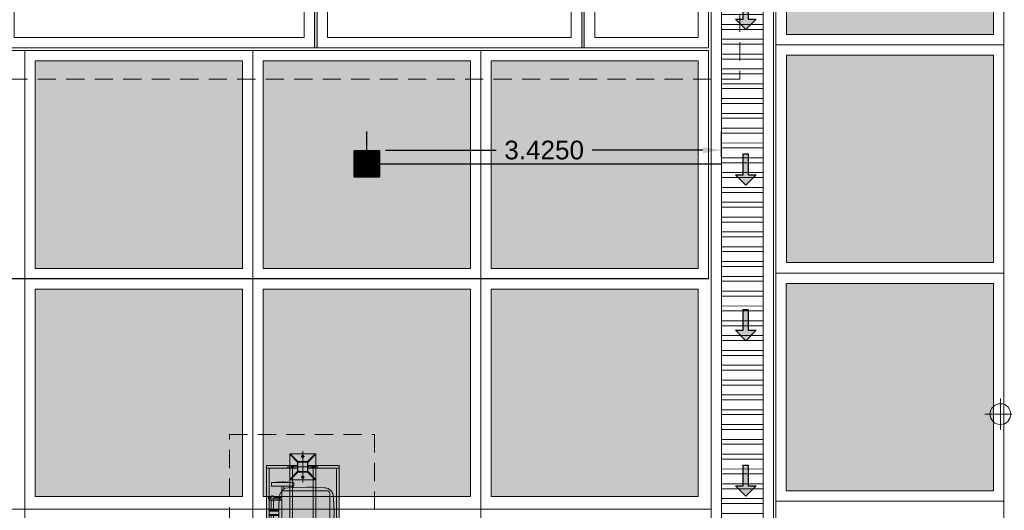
# Model space of a CAD drawing. Header units: millimetres. Extents: x -8931983 to 9630244, y 4 to 18563053.
# Tile 239 of 256: x 349134.33 to 349143.84, y 9282011.34 to 9282016.07. Entities that reach past the tile are written whole.
import ezdxf

# ---------------------------------------------------------------- set-up
doc = ezdxf.new("R2010")
doc.units = ezdxf.units.MM
for name, pattern in [('DASHDOT', [25.4, 12.7, -6.35, 0, -6.35]), ('DASHDOT2', [12.7, 6.35, -3.175, 0, -3.175]), ('DASHED2', [0.375, 0.25, -0.125])]:
    doc.linetypes.add(name, pattern=pattern)
for name, color, linetype, lineweight in [('.', 7, 'Continuous', 0), ('0_ CUNETAS', 151, 'Continuous', 5), ('0_COTAS 1', 1, 'Continuous', 5), ('0_EST. METALICA', 61, 'Continuous', 9), ('0_PROYECCIONES 1', 1, 'DASHED2', 0), ('CUNETAS', 5, 'Continuous', 0), ('EJES', 8, 'DASHDOT2', 9), ('G-ANNO-DIMS', 7, 'Continuous', 5), ('L-EJE', 40, 'DASHDOT', 9), ('L-FINA', 8, 'Continuous', 9), ('placa', 8, 'Continuous', 9), ('SECTOR 1 - 1P - Estructura metalica 03', 3, 'Continuous', 5), ('TEXTO AMBIENTES', 7, 'Continuous', 30), ('vereda', 254, 'Continuous', 5), ('yellow', 2, 'Continuous', 20)]:
    doc.layers.add(name, color=color, linetype=linetype, lineweight=lineweight)
for name, color, linetype, lineweight, true_color in [('0_PISOS', 252, 'Continuous', 0, 0x8a8a8a), ('0_TEXTURA PISOS', 252, 'Continuous', 0, 0x8c8c8c), ('mobiliarioPRONIED', 251, 'Continuous', 0, 0x656565), ('PISO Cemento pulido', 254, 'Continuous', 5, 0xd1d1d1)]:
    doc.layers.add(name, color=color, linetype=linetype, lineweight=lineweight, true_color=true_color)
doc.layers.add('C-ROAD-MARK', color=212, linetype='Continuous')
doc.layers.add('Lineas', color=7, linetype='Continuous')
doc.styles.get("Standard").update_dxf_attribs({"font": 'arial.ttf'})
doc.dimstyles.get("Standard").update_dxf_attribs({"dimtxt": 0.18, "dimasz": 0.18, "dimexe": 0.18, "dimexo": 0.0625, "dimgap": 0.09, "dimtad": 0, "dimtih": 1, "dimtoh": 1, "dimdec": 4, "dimzin": 0, "dimdsep": 46, "dimtxsty": 'Standard', "dimcen": 0.09, "dimadec": 0, "dimazin": 0, "dimtfac": 1, "dimtdec": 4, "dimtofl": 0, "dimtmove": 0, "dimatfit": 3, "dimfxl": 1, "dimtolj": 1, "dimtzin": 0, "dimarcsym": 0})

# ---------------------------------------------------------------- blocks, each defined once
blk = doc.blocks.new('*U3845')
at = {"layer": '.', "lineweight": 30}
h = blk.add_hatch(color=1, dxfattribs=at)
h.dxf.hatch_style = 1
h.paths.add_polyline_path([(-0.025, -0.05), (-0.1, -0.05), (0, -0.15), (0.1, -0.05), (0.025, -0.05), (0.025, 0.15), (-0.025, 0.15)])
at = {"layer": '0_ CUNETAS', "color": 1, "lineweight": 30}
blk.add_lwpolyline([(-0.1, -0.05), (-0.025, -0.05), (-0.025, 0.15), (0.025, 0.15), (0.025, -0.05), (0.1, -0.05), (0, -0.15)], close=True, dxfattribs=at)
blk = doc.blocks.new('*U3823')
at = {"layer": '0_ CUNETAS', "color": 0, "linetype": 'ByBlock', "lineweight": -2, "transparency": 16777216}
for p in [(0, 27), (0, 25.5), (0, 24), (0, 22.5)]:
    blk.add_blockref('*U3845', p, dxfattribs=at)
blk = doc.blocks.new('red drenaje')
at = {"layer": '0_ CUNETAS', "lineweight": 0}
h = blk.add_hatch(dxfattribs=at)
h.set_pattern_fill('ANSI32', color=256, scale=0.015, angle=135)
h.set_pattern_definition([(180, (8.07497, 111.02303), (0, -0.142875), []), (180, (8.02735, 111.07066), (0, -0.142875), [])])
h.paths.add_polyline_path([(-9.925, 73.493), (-9.525, 73.493), (-9.525, 110.923), (-9.925, 110.923)])
for p, q in [((-10.025, 111.023), (-10.025, 73.493)), ((-9.425, 111.023), (-9.425, 73.493)), ((-9.925, 110.923), (-9.925, 73.493)), ((-9.525, 110.923), (-9.525, 73.493))]:
    blk.add_line(p, q, dxfattribs=at)
at = {"layer": '0_ CUNETAS'}
blk.add_line((-9.425, 111.023), (-9.425, 73.893), dxfattribs=at)
at = {"layer": '0_ CUNETAS', "lineweight": 0, "elevation": 0}
blk.add_lwpolyline([(-9.925, 110.923), (-9.525, 110.923), (-9.525, 73.493), (-9.925, 73.493), (-9.925, 110.923)], dxfattribs=at)
at = {"layer": '0_ CUNETAS', "lineweight": 0}
blk.add_blockref('*U3823', (-9.6923, 71.1207, -20.5486), dxfattribs=at)
blk = doc.blocks.new('BLOQUE EDF 08 PG')
at = {"layer": '0_PROYECCIONES 1', "ltscale": 0.7, "elevation": 0}
blk.add_lwpolyline([(-19.23, 1.5), (1.5, 1.5), (1.5, -12.33), (-19.23, -12.33)], close=True, dxfattribs=at)
blk = doc.blocks.new('JUNTA VEREDA')
at = {"layer": '.', "true_color": 0x939598}
h = blk.add_hatch(dxfattribs=at)
h.set_pattern_fill('ANGLE', color=252)
h.set_pattern_definition([(0, (0, 0), (0, 6.985), [5.08, -1.905]), (90, (0, 0), (-6.985, 4e-16), [5.08, -1.905])])
h.paths.add_polyline_path([(-0.0133, 1.2), (0.0121, 1.2), (0.0121, 0), (-0.0133, 0)])
h = blk.add_hatch(color=252, dxfattribs=at)
h.dxf.hatch_style = 1
h.paths.add_polyline_path([(0.0121, 1.2), (-0.0133, 1.2), (-0.0133, 0), (0.0121, 0)])
at = {"layer": '0_TEXTURA PISOS'}
h = blk.add_hatch(dxfattribs=at)
h.set_pattern_fill('ANGLE', color=256)
h.set_pattern_definition([(0, (-5477.766, -1210.968), (0, 6.985), [5.08, -1.905]), (90, (-5477.766, -1210.968), (-6.985, 4e-16), [5.08, -1.905])])
h.paths.add_polyline_path([(-0.0133, 1.2), (0.0121, 1.2), (0.0121, 0), (-0.0133, 0)])
at = {"layer": 'vereda'}
blk.add_lwpolyline([(-0.0133, 1.2), (0.0121, 1.2), (0.0121, 0), (-0.0133, 0)], close=True, dxfattribs=at)
blk = doc.blocks.new('VEREDA BLOQUE EDF 08 PG')
at = {"layer": 'vereda'}
blk.add_line((18.93, -12.03, 0), (18.93, -13.23, 0), dxfattribs=at)
for points in [[(18.93, -10.23), (18.93, -13.23), (20.13, -13.23), (20.13, -10.23)], [(19.03, -10.33), (19.03, -13.13), (20.03, -13.13), (20.03, -10.33)], [(13.327, -13.23), (16.327, -13.23), (16.327, -12.03), (13.327, -12.03)], [(18.9046, -12.03), (16.3524, -12.03), (16.3524, -13.23), (18.9046, -13.23)], [(13.427, -13.13), (16.227, -13.13), (16.227, -12.13), (13.427, -12.13)], [(18.8046, -12.13), (16.4524, -12.13), (16.4524, -13.13), (18.8046, -13.13)]]:
    blk.add_lwpolyline(points, close=True, dxfattribs=at)
for p in [(16.3403, -13.23), (18.9179, -13.23)]:
    blk.add_blockref('JUNTA VEREDA', p, dxfattribs=at)
blk = doc.blocks.new('Cotas de elevación - M_Cota de elevación - Destino rellenado-517392-Nivel 1')
at = {"layer": 'G-ANNO-DIMS'}
for p, q in [((0, -0.0015), (0, 0.0015)), ((-0.0015, 0), (0.013, 0))]:
    blk.add_line(p, q, dxfattribs=at)
blk.add_circle((0, 0), 0.001, dxfattribs=at)
blk = doc.blocks.new('VERDA EDF 07 PGG')
at = {"layer": 'TEXTO AMBIENTES', "xscale": 99.99999999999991, "yscale": 99.99999999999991, "zscale": 99.99999999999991}
blk.add_blockref('Cotas de elevación - M_Cota de elevación - Destino rellenado-517392-Nivel 1', (-13.9138, -16.7605, 0), dxfattribs=at)
blk = doc.blocks.new('TCACHO')
at = {"layer": '0_PISOS'}
for p, q in [((332678.3251, 9290361.0479), (332678.3251, 9290361.048)), ((332678.3251, 9290361.048), (332678.361, 9290361.048)), ((332678.3251, 9290361.0444), (332678.3251, 9290361.0479)), ((332678.361, 9290361.0479), (332678.3251, 9290361.0479)), ((332678.3251, 9290361.0444), (332678.3251, 9290360.8322)), ((332678.361, 9290361.048), (332678.361, 9290361.0479)), ((332678.361, 9290361.0479), (332678.361, 9290360.9483)), ((332678.8779, 9290361.048), (332678.8779, 9290361.0479)), ((332678.9137, 9290361.048), (332678.8779, 9290361.048)), ((332678.9137, 9290361.0479), (332678.8779, 9290361.0479)), ((332678.8779, 9290361.0479), (332678.8779, 9290361.0101)), ((332678.8779, 9290361.0101), (332678.8779, 9290360.9806)), ((332678.9137, 9290361.0479), (332678.9137, 9290361.048)), ((332678.9137, 9290360.8322), (332678.9137, 9290361.0479)), ((332678.3195, 9290360.949), (332678.3219, 9290360.9494)), ((332678.3195, 9290360.9476), (332678.3195, 9290360.949)), ((332678.3195, 9290360.9476), (332678.3216, 9290360.9488)), ((332678.3195, 9290360.9315), (332678.3195, 9290360.9476)), ((332678.3195, 9290360.931), (332678.3195, 9290360.9315)), ((332678.3195, 9290360.931), (332678.3206, 9290360.9315)), ((332678.3206, 9290360.9315), (332678.3195, 9290360.9315)), ((332678.3219, 9290360.9325), (332678.3206, 9290360.9315)), ((332678.3219, 9290360.9494), (332678.3216, 9290360.9488)), ((332678.3216, 9290360.9488), (332678.3219, 9290360.9488)), ((332678.3236, 9290360.9993), (332678.3219, 9290360.9993)), ((332678.3219, 9290360.9993), (332678.3219, 9290360.9523)), ((332678.3219, 9290360.9494), (332678.3219, 9290360.9523)), ((332678.322, 9290360.9501), (332678.3219, 9290360.9523)), ((332678.322, 9290360.9501), (332678.3219, 9290360.9494)), ((332678.3219, 9290360.9494), (332678.3219, 9290360.9488)), ((332678.3219, 9290360.8869), (332678.3219, 9290360.9325)), ((332678.3236, 9290360.9993), (332678.3251, 9290360.9973)), ((332678.3609, 9290360.9455), (332678.3609, 9290360.9483)), ((332678.3609, 9290360.9483), (332678.361, 9290360.9483)), ((332678.3609, 9290360.9344), (332678.3609, 9290360.9455)), ((332678.3609, 9290360.9344), (332678.361, 9290360.9344)), ((332678.3609, 9290360.9296), (332678.3609, 9290360.9344)), ((332678.361, 9290360.9296), (332678.3609, 9290360.9296)), ((332678.3985, 9290360.9508), (332678.361, 9290360.9483)), ((332678.361, 9290360.9483), (332678.361, 9290360.9455)), ((332678.361, 9290360.9344), (332678.361, 9290360.9455)), ((332678.361, 9290360.9296), (332678.361, 9290360.9344)), ((332678.3635, 9290360.9293), (332678.361, 9290360.9296)), ((332678.361, 9290360.9288), (332678.361, 9290360.9296)), ((332678.361, 9290360.9288), (332678.3877, 9290360.9288)), ((332678.361, 9290360.9121), (332678.361, 9290360.9288)), ((332678.3858, 9290360.9293), (332678.3635, 9290360.9293)), ((332678.3769, 9290360.889), (332678.3827, 9290360.9157)), ((332678.3827, 9290360.9157), (332678.3841, 9290360.9248)), ((332678.3841, 9290360.9248), (332678.3877, 9290360.9288)), ((332678.3858, 9290360.9293), (332678.3859, 9290360.9293)), ((332678.3881, 9290360.9293), (332678.3859, 9290360.9293)), ((332678.3877, 9290360.9288), (332678.3881, 9290360.9293)), ((332678.3881, 9290360.9293), (332678.3898, 9290360.9312)), ((332678.3884, 9290360.9293), (332678.3881, 9290360.9293)), ((332678.3884, 9290360.9293), (332678.3898, 9290360.9312)), ((332678.3898, 9290360.9312), (332678.3989, 9290360.9431)), ((332678.3978, 9290360.94), (332678.3898, 9290360.9312)), ((332678.3978, 9290360.94), (332678.4033, 9290360.9461)), ((332678.3978, 9290360.94), (332678.4018, 9290360.9455)), ((332678.3985, 9290360.9508), (332678.4048, 9290360.951)), ((332678.3985, 9290360.9508), (332678.4019, 9290360.9507)), ((332678.4006, 9290360.9455), (332678.3989, 9290360.9431)), ((332678.4043, 9290360.9506), (332678.4006, 9290360.9455)), ((332678.4048, 9290360.951), (332678.4018, 9290360.9455)), ((332678.4019, 9290360.9507), (332678.4019, 9290360.9507)), ((332678.4019, 9290360.9507), (332678.4043, 9290360.9506)), ((332678.4033, 9290360.9461), (332678.4054, 9290360.9493)), ((332678.4048, 9290360.951), (332678.4043, 9290360.9506)), ((332678.4054, 9290360.9493), (332678.428, 9290360.9633)), ((332678.428, 9290360.9633), (332678.4329, 9290360.9665)), ((332678.4329, 9290360.9665), (332678.4573, 9290360.9721)), ((332678.4573, 9290360.9721), (332678.4626, 9290360.9734)), ((332678.4626, 9290360.9734), (332678.5359, 9290360.9772)), ((332678.5359, 9290360.9772), (332678.5518, 9290360.9781)), ((332678.6188, 9290360.9797), (332678.5518, 9290360.9781)), ((332678.6188, 9290360.9797), (332678.7511, 9290360.9746)), ((332678.7511, 9290360.9746), (332678.7798, 9290360.9734)), ((332678.7798, 9290360.9734), (332678.8038, 9290360.968)), ((332678.8038, 9290360.968), (332678.809, 9290360.9668)), ((332678.809, 9290360.9668), (332678.8306, 9290360.9535)), ((332678.8306, 9290360.9535), (332678.8353, 9290360.9505)), ((332678.8353, 9290360.9505), (332678.8509, 9290360.9294)), ((332678.8779, 9290360.951), (332678.8369, 9290360.951)), ((332678.8369, 9290360.951), (332678.8373, 9290360.9506)), ((332678.8399, 9290360.9455), (332678.8369, 9290360.951)), ((332678.8373, 9290360.9506), (332678.8493, 9290360.9344)), ((332678.8373, 9290360.9506), (332678.8747, 9290360.9506)), ((332678.8399, 9290360.9455), (332678.8482, 9290360.9344)), ((332678.8532, 9290360.9288), (332678.8482, 9290360.9344)), ((332678.8529, 9290360.9293), (332678.8493, 9290360.9344)), ((332678.8509, 9290360.9294), (332678.853, 9290360.9263)), ((332678.8529, 9290360.9293), (332678.8532, 9290360.9288)), ((332678.8754, 9290360.9293), (332678.8529, 9290360.9293)), ((332678.853, 9290360.9263), (332678.8547, 9290360.9239)), ((332678.8779, 9290360.9288), (332678.8532, 9290360.9288)), ((332678.8547, 9290360.9239), (332678.8557, 9290360.918)), ((332678.8557, 9290360.918), (332678.8622, 9290360.8919)), ((332678.8747, 9290360.9506), (332678.8748, 9290360.9506)), ((332678.8748, 9290360.9506), (332678.8749, 9290360.9506)), ((332678.8749, 9290360.9506), (332678.8779, 9290360.9503)), ((332678.8754, 9290360.9293), (332678.8754, 9290360.9293)), ((332678.8756, 9290360.9293), (332678.8754, 9290360.9293)), ((332678.8756, 9290360.9293), (332678.8779, 9290360.9296)), ((332678.8779, 9290360.9806), (332678.8779, 9290360.951)), ((332678.8779, 9290360.9503), (332678.8779, 9290360.951)), ((332678.8779, 9290360.9503), (332678.8779, 9290360.9399)), ((332678.8779, 9290360.9296), (332678.8779, 9290360.9399)), ((332678.8779, 9290360.9399), (332678.8779, 9290360.9296)), ((332678.8779, 9290360.9399), (332678.8779, 9290360.9399)), ((332678.8779, 9290360.9399), (332678.8779, 9290360.9296)), ((332678.8779, 9290360.9288), (332678.8779, 9290360.9296)), ((332678.8779, 9290360.9296), (332678.8779, 9290360.9296)), ((332678.8779, 9290360.907), (332678.8779, 9290360.9288)), ((332678.9137, 9290360.9993), (332678.917, 9290361.0014)), ((332678.9137, 9290360.9971), (332678.9169, 9290361.0012)), ((332678.9137, 9290360.9971), (332678.9137, 9290360.9993)), ((332678.917, 9290361.0014), (332678.9169, 9290361.0012)), ((332678.9169, 9290361.0012), (332678.917, 9290361.0012)), ((332678.917, 9290361.0014), (332678.917, 9290361.0012)), ((332678.917, 9290360.9728), (332678.917, 9290361.0012)), ((332678.917, 9290360.9707), (332678.917, 9290360.9728)), ((332678.917, 9290360.9494), (332678.917, 9290360.9707)), ((332678.917, 9290360.9494), (332678.917, 9290360.949)), ((332678.917, 9290360.9494), (332678.9194, 9290360.9494)), ((332678.917, 9290360.949), (332678.919, 9290360.949)), ((332678.9172, 9290360.9313), (332678.917, 9290360.9307)), ((332678.917, 9290360.9307), (332678.917, 9290360.9313)), ((332678.9172, 9290360.9313), (332678.917, 9290360.9313)), ((332678.917, 9290360.9307), (332678.917, 9290360.8808)), ((332678.9181, 9290360.9375), (332678.9172, 9290360.9313)), ((332678.9194, 9290360.9477), (332678.9181, 9290360.9375)), ((332678.9181, 9290360.9375), (332678.9194, 9290360.94)), ((332678.9194, 9290360.9494), (332678.919, 9290360.949)), ((332678.919, 9290360.949), (332678.9194, 9290360.9486)), ((332678.9194, 9290360.9494), (332678.9194, 9290360.9486)), ((332678.9194, 9290360.9486), (332678.9194, 9290360.9477)), ((332678.9194, 9290360.94), (332678.9194, 9290360.9477)), ((332678.3219, 9290360.8869), (332678.3219, 9290360.8787)), ((332678.322, 9290360.8789), (332678.3219, 9290360.8869)), ((332678.3219, 9290360.8787), (332678.322, 9290360.8789)), ((332678.3251, 9290360.8787), (332678.3219, 9290360.8787)), ((332678.3251, 9290360.8787), (332678.322, 9290360.8789)), ((332678.3251, 9290360.8787), (332678.3251, 9290360.8637)), ((332678.3251, 9290360.8637), (332678.3251, 9290360.8465)), ((332678.3251, 9290360.8465), (332678.3251, 9290360.8322)), ((332678.3251, 9290360.8322), (332678.3251, 9290360.832)), ((332678.3251, 9290360.8322), (332678.361, 9290360.8322)), ((332678.361, 9290360.832), (332678.3251, 9290360.832)), ((332678.361, 9290360.8322), (332678.361, 9290360.9121)), ((332678.361, 9290360.8322), (332678.361, 9290360.832)), ((332678.3706, 9290360.7071), (332678.3752, 9290360.8406)), ((332678.3752, 9290360.8406), (332678.3769, 9290360.889)), ((332678.8622, 9290360.8919), (332678.8669, 9290360.7577)), ((332678.8779, 9290360.907), (332678.8779, 9290360.8322)), ((332678.8779, 9290360.8322), (332678.8779, 9290360.832)), ((332678.8779, 9290360.8322), (332678.9137, 9290360.8322)), ((332678.9137, 9290360.832), (332678.8779, 9290360.832)), ((332678.9137, 9290360.8808), (332678.9137, 9290360.8714)), ((332678.9137, 9290360.8808), (332678.917, 9290360.8808)), ((332678.9137, 9290360.8465), (332678.9137, 9290360.8714)), ((332678.9137, 9290360.8322), (332678.9137, 9290360.8465)), ((332678.9137, 9290360.832), (332678.9137, 9290360.8322)), ((332678.8669, 9290360.7577), (332678.8685, 9290360.7091)), ((332678.3706, 9290360.7071), (332678.3721, 9290360.6404)), ((332678.3734, 9290360.6128), (332678.3721, 9290360.6404)), ((332678.8673, 9290360.659), (332678.8638, 9290360.5824)), ((332678.8685, 9290360.7091), (332678.8673, 9290360.659)), ((332678.3769, 9290360.5365), (332678.3734, 9290360.6128)), ((332678.3789, 9290360.5271), (332678.3769, 9290360.5365)), ((332678.8622, 9290360.5365), (332678.8567, 9290360.5104)), ((332678.8638, 9290360.5824), (332678.8622, 9290360.5365)), ((332678.3847, 9290360.5012), (332678.3789, 9290360.5271)), ((332678.3998, 9290360.482), (332678.3847, 9290360.5012)), ((332678.4043, 9290360.4753), (332678.3998, 9290360.482)), ((332678.4064, 9290360.474), (332678.4043, 9290360.4753)), ((332678.4069, 9290360.4737), (332678.4064, 9290360.474)), ((332678.4069, 9290360.4737), (332678.4065, 9290360.4739)), ((332678.4065, 9290360.4739), (332678.4338, 9290360.4577)), ((332678.4319, 9290360.4589), (332678.4069, 9290360.4737)), ((332678.4319, 9290360.4589), (332678.4338, 9290360.4577)), ((332678.4348, 9290360.4582), (332678.4319, 9290360.4589)), ((332678.4338, 9290360.4577), (332678.4634, 9290360.4511)), ((332678.4617, 9290360.4522), (332678.4348, 9290360.4582)), ((332678.4703, 9290360.4517), (332678.4617, 9290360.4522)), ((332678.5522, 9290360.4464), (332678.4634, 9290360.4511)), ((332678.4852, 9290360.4506), (332678.4703, 9290360.4517)), ((332678.5517, 9290360.4471), (332678.4852, 9290360.4506)), ((332678.569, 9290360.4467), (332678.5517, 9290360.4471)), ((332678.5522, 9290360.4464), (332678.6188, 9290360.4448)), ((332678.6188, 9290360.4455), (332678.569, 9290360.4467)), ((332678.6695, 9290360.4467), (332678.6188, 9290360.4455)), ((332678.6866, 9290360.4464), (332678.6188, 9290360.4448)), ((332678.7387, 9290360.4502), (332678.6695, 9290360.4467)), ((332678.6866, 9290360.4464), (332678.7791, 9290360.4511)), ((332678.7807, 9290360.4522), (332678.7387, 9290360.4502)), ((332678.7791, 9290360.4511), (332678.8081, 9290360.4575)), ((332678.7835, 9290360.4528), (332678.7807, 9290360.4522)), ((332678.81, 9290360.4587), (332678.7835, 9290360.4528)), ((332678.8081, 9290360.4575), (332678.81, 9290360.4587)), ((332678.81, 9290360.4587), (332678.8343, 9290360.4737)), ((332678.8162, 9290360.4628), (332678.81, 9290360.4587)), ((332678.8358, 9290360.4749), (332678.8162, 9290360.4628)), ((332678.8407, 9290360.4818), (332678.8358, 9290360.4749)), ((332678.8549, 9290360.501), (332678.8407, 9290360.4818)), ((332678.8567, 9290360.5104), (332678.8549, 9290360.501))]:
    blk.add_line(p, q, dxfattribs=at)
at = {"layer": 'mobiliarioPRONIED', "extrusion": (-5.08392e-06, -1.10474e-06, 1), "elevation": -11.9548}
for points in [[(332678.4722, 9290360.95), (332678.4722, 9290360.95), (332678.4722, 9290361.0297), (332678.4601, 9290361.0297), (332678.4541, 9290361.0357), (332678.4541, 9290361.0479), (332678.4601, 9290361.0539), (332678.4722, 9290361.0539), (332678.4722, 9290361.078), (332678.4842, 9290361.078), (332678.4842, 9290360.95)], [(332678.4601, 9290361.0539), (332678.4601, 9290361.0297)], [(332678.4842, 9290361.072), (332678.4963, 9290361.072), (332678.4963, 9290360.95)], [(332678.5918, 9290361.0539), (332678.4963, 9290361.0539)], [(332678.4963, 9290361.0297), (332678.5918, 9290361.0297)], [(332678.5918, 9290360.9802), (332678.5918, 9290361.072), (332678.6039, 9290361.072), (332678.6039, 9290360.9802)], [(332678.6458, 9290360.9802), (332678.6458, 9290361.072), (332678.6337, 9290361.072), (332678.6337, 9290360.9802)], [(332678.6458, 9290361.0539), (332678.7413, 9290361.0539)], [(332678.7413, 9290361.0297), (332678.6458, 9290361.0297)], [(332678.7534, 9290361.072), (332678.7413, 9290361.072), (332678.7413, 9290360.95)], [(332678.7534, 9290360.95), (332678.7534, 9290361.078), (332678.7655, 9290361.078), (332678.7655, 9290361.0539), (332678.7775, 9290361.0539), (332678.7775, 9290361.0297), (332678.7655, 9290361.0297), (332678.7655, 9290360.95)], [(332678.7775, 9290361.0297), (332678.7836, 9290361.0357), (332678.7836, 9290361.0479), (332678.7775, 9290361.0539)], [(332678.4842, 9290360.95), (332678.7534, 9290360.95)]]:
    blk.add_lwpolyline(points, dxfattribs=at)
blk.add_lwpolyline([(332678.7655, 9290360.95), (332678.8204, 9290360.95, -0.414214), (332678.8322, 9290360.9382), (332678.8322, 9290360.5153, -0.4086), (332678.8027, 9290360.4853), (332678.4349, 9290360.4853, -0.4086), (332678.4054, 9290360.5153), (332678.4054, 9290360.9382, -0.414213), (332678.4172, 9290360.95), (332678.4722, 9290360.95)], format="xyb", dxfattribs=at)
blk = doc.blocks.new('punto.ecologico')
at = {"true_color": 0xffffff}
h = blk.add_hatch(color=7, dxfattribs=at)
h.dxf.hatch_style = 1
h.paths.add_polyline_path([(332674.2577, 9290359.6879), (332674.2577, 9290359.4629), (332674.1455, 9290359.4629), (332674.1455, 9290359.2129), (332674.2578, 9290359.2128), (332674.2577, 9290358.9879), (332677.2833, 9290358.9869), (332677.2832, 9290359.2129), (332677.3955, 9290359.2129), (332677.3955, 9290359.4629), (332677.2832, 9290359.4629), (332677.2833, 9290359.6879)])
at = {"layer": '0_EST. METALICA', "ltscale": 0.3}
for points in [[(332674.2577, 9290359.6879), (332674.283, 9290359.6879), (332674.2831, 9290359.3879), (332674.2578, 9290359.3879)], [(332674.283, 9290359.6629), (332677.258, 9290359.6629), (332677.258, 9290359.6879), (332674.283, 9290359.6879)], [(332674.283, 9290359.4629), (332677.258, 9290359.4629), (332677.258, 9290359.4379), (332674.283, 9290359.4379)], [(332674.2577, 9290358.9879), (332674.283, 9290358.9879), (332674.2831, 9290359.2879), (332674.2578, 9290359.2879)], [(332677.258, 9290359.2129), (332674.283, 9290359.2129), (332674.283, 9290359.2379), (332677.258, 9290359.2379)]]:
    blk.add_lwpolyline(points, close=True, dxfattribs=at)
at = {"layer": '0_EST. METALICA'}
for points in [[(332674.2815, 9290359.4379), (332674.276, 9290359.4283), (332674.265, 9290359.4283), (332674.2595, 9290359.4379), (332674.265, 9290359.4474), (332674.276, 9290359.4474)], [(332674.1705, 9290359.3489), (332674.18, 9290359.3434), (332674.18, 9290359.3323), (332674.1705, 9290359.3268), (332674.161, 9290359.3323), (332674.161, 9290359.3434)], [(332674.3705, 9290359.3489), (332674.361, 9290359.3434), (332674.361, 9290359.3323), (332674.3705, 9290359.3268), (332674.38, 9290359.3323), (332674.38, 9290359.3434)], [(332674.2815, 9290359.2379), (332674.276, 9290359.2474), (332674.265, 9290359.2474), (332674.2595, 9290359.2379), (332674.265, 9290359.2283), (332674.276, 9290359.2283)]]:
    blk.add_lwpolyline(points, close=True, dxfattribs=at)
at = {"layer": '0_EST. METALICA', "ltscale": 0.3}
blk.add_lwpolyline([(332675.058, 9290359.0129), (332674.283, 9290359.0129), (332674.283, 9290358.9879), (332677.258, 9290358.9879), (332677.258, 9290359.0129), (332676.483, 9290359.0129)], dxfattribs=at)
at = {"layer": '0_PROYECCIONES 1', "color": 30, "ltscale": 0.7, "true_color": 0xf26722}
blk.add_lwpolyline([(332673.9579, 9290358.6451), (332677.583, 9290358.6451), (332677.583, 9290360.0451), (332673.9579, 9290360.0451)], close=True, dxfattribs=at)
at = {"layer": 'EJES', "lineweight": 0}
for points in [[(332674.2705, 9290359.1879), (332674.2705, 9290359.4879)], [(332674.1205, 9290359.3379), (332674.4205, 9290359.3379)]]:
    blk.add_lwpolyline(points, dxfattribs=at)
at = {"layer": 'L-EJE'}
for p, q in [((332674.2595, 9290359.4379), (332674.2815, 9290359.4379)), ((332674.2705, 9290359.4283), (332674.2705, 9290359.4474)), ((332674.18, 9290359.3379), (332674.161, 9290359.3379)), ((332674.1705, 9290359.3268), (332674.1705, 9290359.3489)), ((332674.361, 9290359.3379), (332674.38, 9290359.3379)), ((332674.3705, 9290359.3268), (332674.3705, 9290359.3489)), ((332674.2595, 9290359.2379), (332674.2815, 9290359.2379)), ((332674.2705, 9290359.2474), (332674.2705, 9290359.2283))]:
    blk.add_line(p, q, dxfattribs=at)
at = {"layer": 'L-FINA'}
for centre, radius in [((332674.2705, 9290359.4379), 0.00953), ((332674.2705, 9290359.4379), 0.00633), ((332674.1705, 9290359.3379), 0.00953), ((332674.1705, 9290359.3379), 0.00633), ((332674.3705, 9290359.3379), 0.00953), ((332674.3705, 9290359.3379), 0.00633), ((332674.2705, 9290359.2379), 0.00953), ((332674.2705, 9290359.2379), 0.00633)]:
    blk.add_circle(centre, radius, dxfattribs=at)
at = {"layer": 'placa'}
for points in [[(332674.2538, 9290359.4379), (332674.2872, 9290359.4379)], [(332674.2705, 9290359.4212), (332674.2705, 9290359.4545)], [(332674.1872, 9290359.3379), (332674.1538, 9290359.3379)], [(332674.1705, 9290359.3212), (332674.1705, 9290359.3545)], [(332674.3538, 9290359.3379), (332674.3872, 9290359.3379)], [(332674.3705, 9290359.3212), (332674.3705, 9290359.3545)], [(332674.2538, 9290359.2379), (332674.2872, 9290359.2379)], [(332674.2705, 9290359.2545), (332674.2705, 9290359.2212)]]:
    blk.add_lwpolyline(points, dxfattribs=at)
for centre in [(332674.2705, 9290359.4379), (332674.1705, 9290359.3379), (332674.3705, 9290359.3379), (332674.2705, 9290359.2379)]:
    blk.add_circle(centre, 0.0107, dxfattribs=at)
at = {"layer": 'SECTOR 1 - 1P - Estructura metalica 03'}
for points in [[(332674.2255, 9290359.3879), (332674.3155, 9290359.3879, -0.414214), (332674.3205, 9290359.3829), (332674.3205, 9290359.2929, -0.414214), (332674.3155, 9290359.2879), (332674.2255, 9290359.2879, -0.414214), (332674.2205, 9290359.2929), (332674.2205, 9290359.3829, -0.414214)], [(332674.2255, 9290359.3839), (332674.3155, 9290359.3839, -0.414214), (332674.3165, 9290359.3829), (332674.3165, 9290359.2929, -0.414214), (332674.3155, 9290359.2919), (332674.2255, 9290359.2919, -0.414214), (332674.2245, 9290359.2929), (332674.2245, 9290359.3829, -0.414214)]]:
    blk.add_lwpolyline(points, format="xyb", close=True, dxfattribs=at)
at = {"layer": 'yellow'}
for points in [[(332674.3955, 9290359.4629), (332674.3955, 9290359.2129), (332674.1455, 9290359.2129), (332674.1455, 9290359.4629)], [(332674.1497, 9290359.4629), (332674.2241, 9290359.3885), (332674.2198, 9290359.3843), (332674.1455, 9290359.4586)], [(332674.3912, 9290359.4629), (332674.3169, 9290359.3885), (332674.3211, 9290359.3843), (332674.3955, 9290359.4586)], [(332674.1497, 9290359.2129), (332674.2241, 9290359.2872), (332674.2198, 9290359.2914), (332674.1455, 9290359.2171)], [(332674.3912, 9290359.2129), (332674.3169, 9290359.2872), (332674.3211, 9290359.2914), (332674.3955, 9290359.2171)]]:
    blk.add_lwpolyline(points, close=True, dxfattribs=at)
at = {"layer": '0_COTAS 1'}
blk.add_blockref('TCACHO', (-3.9052, -1.4095), dxfattribs=at)
blk = doc.blocks.new('SUMIIIDERR')
at = {"layer": '.', "lineweight": 25}
h = blk.add_hatch(color=1, dxfattribs=at)
h.dxf.hatch_style = 1
h.set_gradient(color1=(99, 100, 102), color2=(147, 149, 152), name='INVCYLINDER')
h.paths.add_polyline_path([(-0.125, -0.1325), (0.125, -0.1325), (0.125, 0.1175), (-0.125, 0.1175)])
h = blk.add_hatch(color=9, dxfattribs=at)
h.dxf.hatch_style = 1
h.paths.add_polyline_path([(0.12, 0.1125), (-0.12, 0.1125), (-0.12, 0.105), (0.12, 0.105)])
h.paths.add_polyline_path([(0.12, 0.1), (-0.12, 0.1), (-0.12, 0.095), (0.12, 0.095)])
h.paths.add_polyline_path([(0.12, 0.09), (-0.12, 0.09), (-0.12, 0.085), (0.12, 0.085)])
h.paths.add_polyline_path([(0.12, 0.08), (-0.12, 0.08), (-0.12, 0.075), (0.12, 0.075)])
h.paths.add_polyline_path([(0.12, 0.07), (-0.12, 0.07), (-0.12, 0.065), (0.12, 0.065)])
h.paths.add_polyline_path([(0.12, 0.06), (-0.12, 0.06), (-0.12, 0.055), (0.12, 0.055)])
h.paths.add_polyline_path([(0.12, 0.05), (-0.12, 0.05), (-0.12, 0.045), (0.12, 0.045)])
h.paths.add_polyline_path([(0.12, 0.04), (-0.12, 0.04), (-0.12, 0.035), (0.12, 0.035)])
h.paths.add_polyline_path([(0.12, 0.03), (-0.12, 0.03), (-0.12, 0.025), (0.12, 0.025)])
h.paths.add_polyline_path([(0.12, 0.02), (-0.12, 0.02), (-0.12, 0.015), (0.12, 0.015)])
h.paths.add_polyline_path([(0.12, 0.01), (-0.12, 0.01), (-0.12, 0.005), (0.12, 0.005)])
h.paths.add_polyline_path([(0.12, 0), (-0.12, 0), (-0.12, -0.005), (0.12, -0.005)])
h.paths.add_polyline_path([(0.12, -0.01), (-0.12, -0.01), (-0.12, -0.015), (0.12, -0.015)])
h.paths.add_polyline_path([(0.12, -0.02), (-0.12, -0.02), (-0.12, -0.025), (0.12, -0.025)])
h.paths.add_polyline_path([(0.12, -0.03), (-0.12, -0.03), (-0.12, -0.035), (0.12, -0.035)])
h.paths.add_polyline_path([(0.12, -0.04), (-0.12, -0.04), (-0.12, -0.045), (0.12, -0.045)])
h.paths.add_polyline_path([(0.12, -0.05), (-0.12, -0.05), (-0.12, -0.055), (0.12, -0.055)])
h.paths.add_polyline_path([(0.12, -0.06), (-0.12, -0.06), (-0.12, -0.065), (0.12, -0.065)])
h.paths.add_polyline_path([(0.12, -0.07), (-0.12, -0.07), (-0.12, -0.075), (0.12, -0.075)])
h.paths.add_polyline_path([(0.12, -0.08), (-0.12, -0.08), (-0.12, -0.085), (0.12, -0.085)])
h.paths.add_polyline_path([(0.12, -0.09), (-0.12, -0.09), (-0.12, -0.095), (0.12, -0.095)])
h.paths.add_polyline_path([(0.12, -0.1), (-0.12, -0.1), (-0.12, -0.105), (0.12, -0.105)])
h.paths.add_polyline_path([(0.12, -0.11), (-0.12, -0.11), (-0.12, -0.115), (0.12, -0.115)])
h.paths.add_polyline_path([(0.12, -0.12), (-0.12, -0.12), (-0.12, -0.1275), (0.12, -0.1275)])
at = {"layer": 'C-ROAD-MARK', "color": 18, "lineweight": 25, "true_color": 0x000000}
for points in [[(0.125, 0.1175), (-0.125, 0.1175), (-0.125, -0.1325), (0.125, -0.1325)], [(0.12, 0.1125), (-0.12, 0.1125), (-0.12, -0.1275), (0.12, -0.1275)], [(-0.12, 0.105), (0.12, 0.105), (0.12, 0.1), (-0.12, 0.1)], [(-0.12, 0.095), (0.12, 0.095), (0.12, 0.09), (-0.12, 0.09)], [(-0.12, 0.085), (0.12, 0.085), (0.12, 0.08), (-0.12, 0.08)], [(-0.12, 0.075), (0.12, 0.075), (0.12, 0.07), (-0.12, 0.07)], [(-0.12, 0.065), (0.12, 0.065), (0.12, 0.06), (-0.12, 0.06)], [(-0.12, 0.055), (0.12, 0.055), (0.12, 0.05), (-0.12, 0.05)], [(-0.12, 0.045), (0.12, 0.045), (0.12, 0.04), (-0.12, 0.04)], [(-0.12, 0.035), (0.12, 0.035), (0.12, 0.03), (-0.12, 0.03)], [(-0.12, 0.025), (0.12, 0.025), (0.12, 0.02), (-0.12, 0.02)], [(-0.12, 0.015), (0.12, 0.015), (0.12, 0.01), (-0.12, 0.01)], [(-0.12, 0.005), (0.12, 0.005), (0.12, 0), (-0.12, 0)], [(-0.12, -0.005), (0.12, -0.005), (0.12, -0.01), (-0.12, -0.01)], [(-0.12, -0.015), (0.12, -0.015), (0.12, -0.02), (-0.12, -0.02)], [(-0.12, -0.025), (0.12, -0.025), (0.12, -0.03), (-0.12, -0.03)], [(-0.12, -0.035), (0.12, -0.035), (0.12, -0.04), (-0.12, -0.04)], [(-0.12, -0.045), (0.12, -0.045), (0.12, -0.05), (-0.12, -0.05)], [(-0.12, -0.055), (0.12, -0.055), (0.12, -0.06), (-0.12, -0.06)], [(-0.12, -0.065), (0.12, -0.065), (0.12, -0.07), (-0.12, -0.07)], [(-0.12, -0.075), (0.12, -0.075), (0.12, -0.08), (-0.12, -0.08)], [(-0.12, -0.085), (0.12, -0.085), (0.12, -0.09), (-0.12, -0.09)], [(-0.12, -0.095), (0.12, -0.095), (0.12, -0.1), (-0.12, -0.1)], [(-0.12, -0.105), (0.12, -0.105), (0.12, -0.11), (-0.12, -0.11)], [(-0.12, -0.115), (0.12, -0.115), (0.12, -0.12), (-0.12, -0.12)]]:
    blk.add_lwpolyline(points, close=True, dxfattribs=at)
blk = doc.blocks.new('*D3709')
at = {"layer": 'Defpoints', "color": 0, "lineweight": 30, "transparency": 16777216}
for p in [(349141.1097, 9282014.8091), (349137.6847, 9282014.6794, 0), (349141.1097, 9282014.6794)]:
    blk.add_point(p, dxfattribs=at)
at = {"layer": 'Lineas', "color": 0, "lineweight": -2, "transparency": 16777216}
for p, q in [((349137.6847, 9282014.7419), (349137.6847, 9282014.9891)), ((349141.1097, 9282014.7419), (349141.1097, 9282014.9891)), ((349137.8647, 9282014.8091), (349138.9339, 9282014.8091)), ((349140.9297, 9282014.8091), (349139.8604, 9282014.8091))]:
    blk.add_line(p, q, dxfattribs=at)
at = {"layer": 'Lineas', "color": 0, "lineweight": 30, "transparency": 16777216}
for points in [[(349137.8647, 9282014.8391), (349137.8647, 9282014.7791), (349137.6847, 9282014.8091)], [(349140.9297, 9282014.8391), (349140.9297, 9282014.7791), (349141.1097, 9282014.8091)]]:
    blk.add_solid(points, dxfattribs=at)
at = {"layer": 'Lineas', "color": 0, "lineweight": 30, "transparency": 16777216, "insert": (349139.3972, 9282014.8091), "char_height": 0.18, "attachment_point": 5}
blk.add_mtext('\\A1;3.4250', dxfattribs=at)

msp = doc.modelspace()

# ---------------------------------------------------------------- hatches: boundary and pattern name
at = {"layer": 'PISO Cemento pulido', "true_color": 0xdfe0e1, "transparency": 33554610}
for points in [[(349141.73466, 9282015.92435), (349141.73466, 9282017.92441), (349143.73466, 9282017.92441), (349143.73466, 9282015.92435)], [(349134.48467, 9282013.66945), (349134.48467, 9282015.6695), (349136.48467, 9282015.66945), (349136.48467, 9282013.66939)], [(349136.68467, 9282013.66945), (349136.68467, 9282015.6695), (349138.68467, 9282015.66945), (349138.68467, 9282013.66939)], [(349138.88467, 9282013.66945), (349138.88467, 9282015.6695), (349140.88467, 9282015.66945), (349140.88467, 9282013.66939)], [(349141.73465, 9282013.72435), (349141.73465, 9282015.72441), (349143.73465, 9282015.72441), (349143.73465, 9282013.72435)], [(349141.73464, 9282011.52435), (349141.73464, 9282013.52441), (349143.73464, 9282013.52441), (349143.73464, 9282011.52435)], [(349134.48467, 9282011.46945), (349134.48467, 9282013.4695), (349136.48467, 9282013.46945), (349136.48467, 9282011.46939)], [(349136.68467, 9282011.46945), (349136.68467, 9282013.4695), (349138.68467, 9282013.46945), (349138.68467, 9282011.46939)], [(349138.88467, 9282011.46945), (349138.88467, 9282013.4695), (349140.88467, 9282013.46945), (349140.88467, 9282011.46939)]]:
    msp.add_hatch(color=254, dxfattribs=at).paths.add_polyline_path(points)

# ---------------------------------------------------------------- linework, layer by layer
at = {"color": 6, "lineweight": 30}
msp.add_line((349137.80967, 9282014.67695, 0), (349141.10967, 9282014.67695), dxfattribs=at)
at = {"color": 252, "true_color": 0x939598}
msp.add_line((349140.98466, 9282013.56942, 0), (349120.82967, 9282013.56942, 0), dxfattribs=at)
at = {"layer": '0_PISOS', "elevation": 0}
for points in [[(349141.73466, 9282015.92435), (349141.73466, 9282017.92441), (349143.73466, 9282017.92441), (349143.73466, 9282015.92435)], [(349134.48467, 9282013.66945), (349134.48467, 9282015.6695), (349136.48467, 9282015.66945), (349136.48467, 9282013.66939)], [(349136.68467, 9282013.66945), (349136.68467, 9282015.6695), (349138.68467, 9282015.66945), (349138.68467, 9282013.66939)], [(349138.88467, 9282013.66945), (349138.88467, 9282015.6695), (349140.88467, 9282015.66945), (349140.88467, 9282013.66939)], [(349141.73465, 9282013.72435), (349141.73465, 9282015.72441), (349143.73465, 9282015.72441), (349143.73465, 9282013.72435)], [(349141.73464, 9282011.52435), (349141.73464, 9282013.52441), (349143.73464, 9282013.52441), (349143.73464, 9282011.52435)], [(349134.48467, 9282011.46945), (349134.48467, 9282013.4695), (349136.48467, 9282013.46945), (349136.48467, 9282011.46939)], [(349136.68467, 9282011.46945), (349136.68467, 9282013.4695), (349138.68467, 9282013.46945), (349138.68467, 9282011.46939)], [(349138.88467, 9282011.46945), (349138.88467, 9282013.4695), (349140.88467, 9282013.46945), (349140.88467, 9282011.46939)]]:
    msp.add_lwpolyline(points, close=True, dxfattribs=at)
for points in [[(349134.38467, 9282015.76947), (349134.38465, 9282004.74942)], [(349136.58467, 9282015.76947), (349136.58465, 9282004.74942)], [(349138.78467, 9282015.76947), (349138.78465, 9282004.74942)]]:
    msp.add_lwpolyline(points, dxfattribs=at)
at = {"layer": 'vereda'}
for p, q in [((349141.63467, 9282029.02442), (349141.63467, 9281988.65449)), ((349143.83467, 9282029.02442), (349143.83467, 9281988.65449)), ((349140.98467, 9282015.76942), (349120.82967, 9282015.76944)), ((349143.83466, 9282015.82433), (349141.63466, 9282015.82433)), ((349143.83467, 9282013.62433), (349141.63467, 9282013.62433)), ((349143.83464, 9282011.42433), (349141.63464, 9282011.42433)), ((349141.00973, 9282011.34898), (349120.82973, 9282011.34898))]:
    msp.add_line(p, q, dxfattribs=at)
at = {"layer": 'vereda', "elevation": 0}
msp.add_lwpolyline([(349140.98467, 9282015.76947), (349140.98467, 9282013.56942)], dxfattribs=at)

# ---------------------------------------------------------------- block references
at = {"lineweight": 5}
msp.add_blockref('VERDA EDF 07 PGG', (349157.7147, 9282029.02441, 0), dxfattribs=at)
at = {"color": 6, "lineweight": 0}
msp.add_blockref('SUMIIIDERR', (349137.68467, 9282014.68445, 0), dxfattribs=at)

# ---------------------------------------------------------------- dimensions: what is measured, and where the dimension line sits
at = {"layer": 'Lineas', "color": 1, "lineweight": 30}
dim = msp.add_linear_dim(base=(349141.10967, 9282014.80911), p1=(349137.68467, 9282014.67945, 0), p2=(349141.10967, 9282014.67945), dimstyle='Standard', dxfattribs=at)
dim.commit()
dim.dimension.update_dxf_attribs({"geometry": '*D3709', "text_midpoint": (349139.39717, 9282014.80911)})

# ---------------------------------------------------------------- next in the draw order: block references
at = {"lineweight": 5}
msp.add_blockref('BLOQUE EDF 08 PG', (349139.78468, 9282027.82442, 0), dxfattribs=at)
at = {"layer": '0_COTAS 1', "xscale": -1, "rotation": 90}
msp.add_blockref('punto.ecologico', (9639496.40485, 9614686.02606), dxfattribs=at)

# ---------------------------------------------------------------- next in the draw order: block references
at = {"lineweight": 5}
msp.add_blockref('VEREDA BLOQUE EDF 08 PG', (349120.85468, 9282029.02442, 0), dxfattribs=at)
at = {"layer": 'CUNETAS', "color": 84, "lineweight": 30}
msp.add_blockref('red drenaje', (349151.0347, 9281918.00139), dxfattribs=at)

doc.saveas('drawing.dxf')
